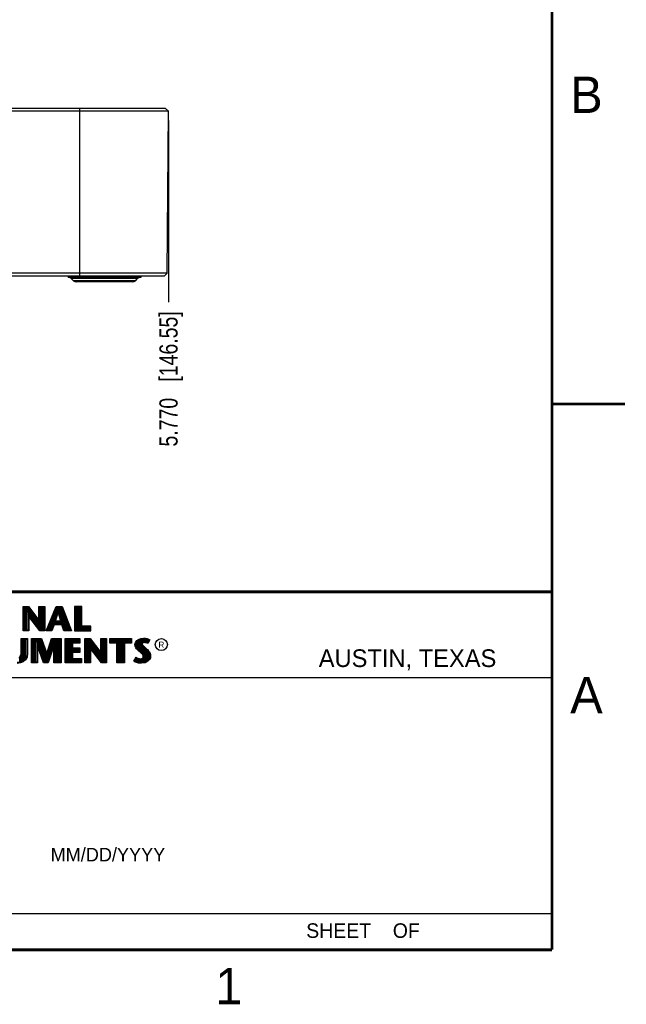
# Model space of a CAD drawing. Header units: inches. Extents: x 0 to 22, y 0 to 17.
# Tile 12 of 14: x 17.8 to 22, y 0.1 to 6.9. Entities that reach past the tile are written whole.
import ezdxf

# ---------------------------------------------------------------- set-up
doc = ezdxf.new("R2010")
doc.units = ezdxf.units.IN
doc.header["$LTSCALE"] = 1.21
doc.header["$MEASUREMENT"] = 0
doc.layers.get('0').update_dxf_attribs({"linetype": 'CONTINUOUS'})
doc.layers.add('02___PRT_ALL_AXES', color=7, linetype='CONTINUOUS')
doc.layers.add('DIMENSIONS', color=7, linetype='CONTINUOUS')
doc.styles.get("Standard").update_dxf_attribs({"font": 'txt', "width": 0.8})
doc.styles.add('TEXTSTYLE_2', font='txt')
doc.dimstyles.new('DIMSTYLE_1', dxfattribs={"dimtxt": 0.125, "dimasz": 0.18, "dimexe": 0.125, "dimexo": 0.0625, "dimgap": 0.03125, "dimtad": 0, "dimtih": 1, "dimtoh": 1, "dimdec": 3, "dimzin": 4, "dimdsep": 46, "dimtxsty": 'STANDARD', "dimblk": '_FILLED', "dimblk1": '_FILLED', "dimblk2": '_FILLED', "dimcen": 0.09, "dimadec": 0, "dimazin": 0, "dimtp": 0.001, "dimtm": 0.001, "dimtfac": 1, "dimtdec": 3, "dimtofl": 0, "dimtmove": 0, "dimatfit": 3, "dimldrblk": '_FILLED', "dimfxl": 1, "dimtolj": 1, "dimtzin": 4, "dimarcsym": 0})

# ---------------------------------------------------------------- blocks, each defined once
blk = doc.blocks.new('*D11')
at = {"layer": 'DIMENSIONS', "color": 2, "linetype": 'CONTINUOUS'}
blk.add_line((18.8663, 6.1989), (18.8663, 4.9497), dxfattribs=at)
at = {"layer": 'DIMENSIONS', "color": 2, "linetype": 'CONTINUOUS', "insert": (18.8038, 4.8872), "char_height": 0.125, "width": 1.425, "attachment_point": 3, "rotation": 90, "line_spacing_factor": 0.9}
blk.add_mtext('5.770{\\Ftxt.shx;\\W1.000000;\\H0.125000; }[146.55]', dxfattribs=at)
blk = doc.blocks.new('_FILLED')
at = {"color": 0, "linetype": 'BYBLOCK'}
blk.add_solid([(0, 0), (-1, 0.174), (-1, -0.174)], dxfattribs=at)

msp = doc.modelspace()

# ---------------------------------------------------------------- linework, layer by layer
at = {"color": 7, "linetype": 'CONTINUOUS'}
for p, q in [((18.8663, 6.2614), (13.0965, 6.2614)), ((18.8464, 6.2814), (13.1163, 6.2814)), ((18.2564, 5.1294), (18.2564, 6.2814)), ((18.8663, 6.2614), (18.8464, 6.2814)), ((18.8566, 5.149), (18.8663, 6.2614)), ((18.8566, 5.149), (13.1062, 5.149)), ((18.8367, 5.1294), (18.8566, 5.149)), ((18.8367, 5.1294), (13.126, 5.1294)), ((18.6541, 5.1121), (18.1987, 5.1121)), ((18.2141, 5.0967), (18.1987, 5.1121)), ((18.6387, 5.0967), (18.2141, 5.0967)), ((18.621, 5.0894), (18.2317, 5.0894)), ((18.6387, 5.0967), (18.6541, 5.1121))]:
    msp.add_line(p, q, dxfattribs=at)
at = {"color": 2, "linetype": 'CONTINUOUS'}
for p, q in [((16.375, 2.96), (21.5, 2.96)), ((17.8673, 2.8592), (17.9039, 2.8592)), ((17.8673, 2.6915), (17.8673, 2.8592)), ((17.8721, 2.8543), (17.9015, 2.8543)), ((17.8721, 2.6963), (17.8721, 2.8543)), ((17.879, 2.6963), (17.879, 2.8543)), ((17.8874, 2.6963), (17.8874, 2.8543)), ((17.8941, 2.6963), (17.8941, 2.8543)), ((17.8991, 2.8543), (17.9019, 2.8042)), ((17.9015, 2.8543), (17.9813, 2.7492)), ((17.9039, 2.8592), (17.9764, 2.7636)), ((17.9057, 2.7992), (17.9057, 2.8487)), ((17.9764, 2.8592), (18.0162, 2.8592)), ((17.9764, 2.7636), (17.9764, 2.8592)), ((17.9813, 2.8543), (18.0114, 2.8543)), ((17.9813, 2.7492), (17.9813, 2.8543)), ((17.9858, 2.695), (17.9858, 2.8543)), ((17.9925, 2.6963), (17.9925, 2.8543)), ((17.9992, 2.6963), (17.9992, 2.8543)), ((18.0059, 2.6963), (18.0059, 2.8543)), ((18.0114, 2.8543), (18.0114, 2.6963)), ((18.0162, 2.8592), (18.0162, 2.6915)), ((18.0262, 2.6915), (18.0946, 2.8591)), ((18.0334, 2.6964), (18.0979, 2.8542)), ((18.0946, 2.8591), (18.1369, 2.8591)), ((18.0979, 2.8542), (18.1336, 2.8542)), ((18.0993, 2.803), (18.0993, 2.8542)), ((18.106, 2.8228), (18.106, 2.8542)), ((18.1127, 2.8228), (18.1127, 2.8542)), ((18.1193, 2.8002), (18.1193, 2.8542)), ((18.126, 2.7756), (18.126, 2.8542)), ((18.1327, 2.7364), (18.1327, 2.8542)), ((18.1336, 2.8542), (18.1935, 2.6964)), ((18.1369, 2.8591), (18.2005, 2.6915)), ((18.272, 2.8591), (18.2214, 2.8591)), ((18.2214, 2.8591), (18.2214, 2.6915)), ((18.2671, 2.8542), (18.2262, 2.8542)), ((18.2262, 2.8542), (18.2262, 2.6964)), ((18.2328, 2.6964), (18.2328, 2.8542)), ((18.2395, 2.6964), (18.2395, 2.8542)), ((18.2462, 2.6964), (18.2462, 2.8542)), ((18.2529, 2.6964), (18.2529, 2.8542)), ((18.2595, 2.6964), (18.2595, 2.8542)), ((18.2671, 2.7179), (18.2671, 2.8542)), ((18.272, 2.7227), (18.272, 2.8591)), ((17.9848, 2.6963), (17.9019, 2.8042)), ((17.9019, 2.8042), (17.9019, 2.6963)), ((17.9824, 2.6915), (17.9067, 2.7899)), ((17.9067, 2.7899), (17.9067, 2.6915)), ((17.9124, 2.7905), (17.9124, 2.8399)), ((17.9191, 2.7818), (17.9191, 2.8311)), ((17.9258, 2.7731), (17.9258, 2.8223)), ((17.9324, 2.7645), (17.9324, 2.8135)), ((17.9391, 2.7558), (17.9391, 2.8047)), ((17.9458, 2.7471), (17.9458, 2.7959)), ((17.9525, 2.7384), (17.9525, 2.7871)), ((17.9591, 2.7297), (17.9591, 2.7783)), ((18.0659, 2.7048), (18.0659, 2.776)), ((18.0726, 2.7214), (18.0726, 2.7924)), ((18.0793, 2.7364), (18.0793, 2.8087)), ((18.084, 2.7533), (18.1054, 2.8228)), ((18.086, 2.7364), (18.086, 2.825)), ((18.0905, 2.7581), (18.109, 2.8179)), ((18.0926, 2.7814), (18.0926, 2.8414)), ((18.1054, 2.8228), (18.1132, 2.8228)), ((18.109, 2.8179), (18.1095, 2.8179)), ((18.1095, 2.8179), (18.1258, 2.7581)), ((18.1132, 2.8228), (18.1321, 2.7533)), ((18.1394, 2.7295), (18.1394, 2.8389)), ((18.146, 2.7096), (18.146, 2.8213)), ((18.1527, 2.6964), (18.1527, 2.8038)), ((18.1594, 2.6964), (18.1594, 2.7862)), ((17.9658, 2.7211), (17.9658, 2.7695)), ((17.9725, 2.7124), (17.9725, 2.7607)), ((17.9792, 2.7037), (17.9813, 2.7492)), ((18.0392, 2.6964), (18.0392, 2.7107)), ((18.0459, 2.6964), (18.0459, 2.727)), ((18.0526, 2.6964), (18.0526, 2.7434)), ((18.0593, 2.6964), (18.0593, 2.7597)), ((18.0786, 2.7364), (18.0625, 2.6964)), ((18.0819, 2.7316), (18.0658, 2.6915)), ((18.137, 2.7364), (18.0786, 2.7364)), ((18.1335, 2.7316), (18.0819, 2.7316)), ((18.1321, 2.7533), (18.084, 2.7533)), ((18.1258, 2.7581), (18.0905, 2.7581)), ((18.0926, 2.7364), (18.0926, 2.7533)), ((18.0993, 2.7364), (18.0993, 2.7533)), ((18.106, 2.7364), (18.106, 2.7533)), ((18.1127, 2.7364), (18.1127, 2.7533)), ((18.1193, 2.7364), (18.1193, 2.7533)), ((18.126, 2.7364), (18.126, 2.7533)), ((18.147, 2.6915), (18.1335, 2.7316)), ((18.1505, 2.6964), (18.137, 2.7364)), ((18.1661, 2.6964), (18.1661, 2.7686)), ((18.1727, 2.6964), (18.1727, 2.751)), ((18.1794, 2.6964), (18.1794, 2.7334)), ((18.1861, 2.6964), (18.1861, 2.7158)), ((18.2662, 2.6964), (18.2662, 2.7179)), ((18.3284, 2.7179), (18.2671, 2.7179)), ((18.3332, 2.7227), (18.272, 2.7227)), ((18.2729, 2.6964), (18.2729, 2.7179)), ((18.2796, 2.6964), (18.2796, 2.7179)), ((18.2862, 2.6964), (18.2862, 2.7179)), ((18.2929, 2.6964), (18.2929, 2.7179)), ((18.2996, 2.6964), (18.2996, 2.7179)), ((18.3063, 2.6964), (18.3063, 2.7179)), ((18.3129, 2.6964), (18.3129, 2.7179)), ((18.3196, 2.6964), (18.3196, 2.7179)), ((18.3284, 2.6964), (18.3284, 2.7179)), ((18.3332, 2.6915), (18.3332, 2.7227)), ((17.9067, 2.6915), (17.8673, 2.6915)), ((17.9019, 2.6963), (17.8721, 2.6963)), ((18.0162, 2.6915), (17.9824, 2.6915)), ((18.0114, 2.6963), (17.9848, 2.6963)), ((18.0658, 2.6915), (18.0262, 2.6915)), ((18.0625, 2.6964), (18.0334, 2.6964)), ((18.2005, 2.6915), (18.147, 2.6915)), ((18.1935, 2.6964), (18.1505, 2.6964)), ((18.2214, 2.6915), (18.3332, 2.6915)), ((18.2262, 2.6964), (18.3284, 2.6964)), ((18.6599, 2.6327), (18.6766, 2.6393)), ((18.6766, 2.6393), (18.695, 2.6413)), ((18.695, 2.6413), (18.7074, 2.6405)), ((18.7074, 2.6405), (18.7209, 2.6376)), ((17.8557, 2.6384), (17.899, 2.6384)), ((17.8557, 2.5499), (17.8557, 2.6384)), ((17.8606, 2.6335), (17.8941, 2.6335)), ((17.8606, 2.5499), (17.8606, 2.6335)), ((17.8654, 2.4812), (17.8654, 2.6335)), ((17.8721, 2.4868), (17.8721, 2.6335)), ((17.8788, 2.4924), (17.8788, 2.6335)), ((17.8854, 2.5024), (17.8854, 2.6335)), ((17.8941, 2.6335), (17.8941, 2.5349)), ((17.899, 2.6384), (17.899, 2.5345)), ((17.9264, 2.6384), (17.9949, 2.6384)), ((17.9264, 2.4708), (17.9264, 2.6384)), ((17.9313, 2.6335), (17.9914, 2.6335)), ((17.9313, 2.4756), (17.9313, 2.6335)), ((17.9388, 2.4756), (17.9388, 2.6335)), ((17.9455, 2.4756), (17.9455, 2.6335)), ((17.9522, 2.4756), (17.9522, 2.6335)), ((17.9613, 2.6167), (17.9589, 2.6335)), ((18.0108, 2.4756), (17.9613, 2.6167)), ((17.9613, 2.6167), (17.9613, 2.4756)), ((17.9655, 2.6046), (17.9655, 2.6335)), ((18.0073, 2.4708), (17.9662, 2.5882)), ((17.9662, 2.5882), (17.9662, 2.4708)), ((17.9722, 2.5856), (17.9722, 2.6335)), ((17.9789, 2.5666), (17.9789, 2.6335)), ((17.9856, 2.5475), (17.9856, 2.6335)), ((17.9914, 2.6335), (18.03, 2.52)), ((17.9922, 2.5285), (17.9922, 2.6311)), ((17.9949, 2.6384), (18.0298, 2.5355)), ((17.9989, 2.5095), (17.9989, 2.6115)), ((18.0056, 2.4904), (18.0056, 2.5918)), ((18.0123, 2.4756), (18.0123, 2.5722)), ((18.0298, 2.5355), (18.0629, 2.6384)), ((18.03, 2.52), (18.0664, 2.6335)), ((18.084, 2.6176), (18.0359, 2.4756)), ((18.0792, 2.5882), (18.0394, 2.4708)), ((18.0523, 2.524), (18.0523, 2.5896)), ((18.059, 2.5437), (18.059, 2.6104)), ((18.0629, 2.6384), (18.1299, 2.6384)), ((18.0657, 2.5634), (18.0657, 2.6311)), ((18.0664, 2.6335), (18.1251, 2.6335)), ((18.0723, 2.5831), (18.0723, 2.6335)), ((18.079, 2.6028), (18.079, 2.6335)), ((18.0792, 2.4708), (18.0792, 2.5882)), ((18.084, 2.6176), (18.0857, 2.6335)), ((18.084, 2.4756), (18.084, 2.6176)), ((18.0924, 2.4756), (18.0924, 2.6335)), ((18.099, 2.4756), (18.099, 2.6335)), ((18.1057, 2.4756), (18.1057, 2.6335)), ((18.1124, 2.4756), (18.1124, 2.6335)), ((18.1191, 2.4756), (18.1191, 2.6335)), ((18.1251, 2.6335), (18.1251, 2.4756)), ((18.1299, 2.6384), (18.1299, 2.4708)), ((18.1564, 2.6384), (18.2578, 2.6384)), ((18.1564, 2.4708), (18.1564, 2.6384)), ((18.1612, 2.6335), (18.253, 2.6335)), ((18.1612, 2.4756), (18.1612, 2.6335)), ((18.1658, 2.4756), (18.1658, 2.6335)), ((18.1725, 2.4756), (18.1725, 2.6335)), ((18.1791, 2.4756), (18.1791, 2.6335)), ((18.1858, 2.4756), (18.1858, 2.6335)), ((18.1925, 2.4756), (18.1925, 2.6335)), ((18.1992, 2.4756), (18.1992, 2.6335)), ((18.253, 2.6119), (18.2018, 2.6119)), ((18.2018, 2.6119), (18.2018, 2.5692)), ((18.2058, 2.6119), (18.2058, 2.6335)), ((18.2578, 2.6071), (18.2066, 2.6071)), ((18.2066, 2.6071), (18.2066, 2.574)), ((18.2066, 2.574), (18.2569, 2.574)), ((18.2125, 2.6119), (18.2125, 2.6335)), ((18.2192, 2.6119), (18.2192, 2.6335)), ((18.2259, 2.6119), (18.2259, 2.6335)), ((18.2325, 2.6119), (18.2325, 2.6335)), ((18.2392, 2.6119), (18.2392, 2.6335)), ((18.2459, 2.6119), (18.2459, 2.6335)), ((18.253, 2.6335), (18.253, 2.6119)), ((18.2569, 2.574), (18.2569, 2.5425)), ((18.2578, 2.6384), (18.2578, 2.6071)), ((18.2918, 2.6385), (18.3284, 2.6385)), ((18.2918, 2.4708), (18.2918, 2.6385)), ((18.2967, 2.6336), (18.326, 2.6336)), ((18.2967, 2.4756), (18.2967, 2.6336)), ((18.2993, 2.4756), (18.2993, 2.6336)), ((18.306, 2.4756), (18.306, 2.6336)), ((18.3127, 2.4756), (18.3127, 2.6336)), ((18.3193, 2.4756), (18.3193, 2.6336)), ((18.326, 2.6336), (18.4058, 2.5284)), ((18.3264, 2.5834), (18.326, 2.6336)), ((18.4094, 2.4756), (18.3264, 2.5834)), ((18.3264, 2.5834), (18.3264, 2.4756)), ((18.3284, 2.6385), (18.401, 2.5429)), ((18.3327, 2.5753), (18.3327, 2.6248)), ((18.3394, 2.5667), (18.3394, 2.6161)), ((18.346, 2.558), (18.346, 2.6073)), ((18.3527, 2.5493), (18.3527, 2.5985)), ((18.3594, 2.5406), (18.3594, 2.5897)), ((18.3661, 2.5319), (18.3661, 2.5809)), ((18.3727, 2.5233), (18.3727, 2.5721)), ((18.401, 2.6385), (18.4408, 2.6385)), ((18.401, 2.5429), (18.401, 2.6385)), ((18.4058, 2.6336), (18.4359, 2.6336)), ((18.4058, 2.5284), (18.4058, 2.6336)), ((18.4128, 2.4756), (18.4128, 2.6336)), ((18.4195, 2.4756), (18.4195, 2.6336)), ((18.4261, 2.4756), (18.4261, 2.6336)), ((18.4328, 2.4756), (18.4328, 2.6336)), ((18.4359, 2.6336), (18.4359, 2.4756)), ((18.4408, 2.6385), (18.4408, 2.4708)), ((18.4641, 2.6383), (18.6117, 2.6383)), ((18.4641, 2.607), (18.4641, 2.6383)), ((18.5125, 2.607), (18.4641, 2.607)), ((18.469, 2.6334), (18.6068, 2.6334)), ((18.469, 2.6119), (18.469, 2.6334)), ((18.5174, 2.6119), (18.469, 2.6119)), ((18.4729, 2.6119), (18.4729, 2.6334)), ((18.4795, 2.6119), (18.4795, 2.6334)), ((18.4862, 2.6119), (18.4862, 2.6334)), ((18.4929, 2.6119), (18.4929, 2.6334)), ((18.4996, 2.6119), (18.4996, 2.6334)), ((18.5062, 2.6119), (18.5062, 2.6334)), ((18.5125, 2.4708), (18.5125, 2.607)), ((18.5129, 2.6119), (18.5129, 2.6334)), ((18.5174, 2.6119), (18.5196, 2.6334)), ((18.5174, 2.4756), (18.5174, 2.6119)), ((18.5263, 2.4756), (18.5263, 2.6334)), ((18.5329, 2.4756), (18.5329, 2.6334)), ((18.5396, 2.4756), (18.5396, 2.6334)), ((18.5463, 2.4756), (18.5463, 2.6334)), ((18.553, 2.4756), (18.553, 2.6334)), ((18.5584, 2.6119), (18.5596, 2.6334)), ((18.6068, 2.6119), (18.5584, 2.6119)), ((18.5584, 2.6119), (18.5584, 2.4756)), ((18.6117, 2.607), (18.5633, 2.607)), ((18.5633, 2.607), (18.5633, 2.4708)), ((18.5663, 2.6119), (18.5663, 2.6334)), ((18.573, 2.6119), (18.573, 2.6334)), ((18.5797, 2.6119), (18.5797, 2.6334)), ((18.5863, 2.6119), (18.5863, 2.6334)), ((18.593, 2.6119), (18.593, 2.6334)), ((18.5997, 2.6119), (18.5997, 2.6334)), ((18.6068, 2.6334), (18.6068, 2.6119)), ((18.6117, 2.6383), (18.6117, 2.607)), ((18.6362, 2.5964), (18.6391, 2.6108)), ((18.6374, 2.5855), (18.6362, 2.5964)), ((18.6411, 2.5757), (18.6374, 2.5855)), ((18.6391, 2.6108), (18.648, 2.624)), ((18.6411, 2.5962), (18.6437, 2.6089)), ((18.6421, 2.5866), (18.6411, 2.5962)), ((18.6463, 2.5682), (18.6411, 2.5757)), ((18.6455, 2.578), (18.6421, 2.5866)), ((18.6437, 2.6089), (18.6516, 2.6206)), ((18.6501, 2.5713), (18.6455, 2.578)), ((18.6464, 2.5754), (18.6464, 2.613)), ((18.648, 2.624), (18.6599, 2.6327)), ((18.6541, 2.5673), (18.6501, 2.5713)), ((18.6516, 2.6206), (18.6622, 2.6284)), ((18.6531, 2.5683), (18.6531, 2.6217)), ((18.6598, 2.5616), (18.6598, 2.6266)), ((18.6622, 2.6284), (18.6777, 2.6346)), ((18.6664, 2.556), (18.6664, 2.6301)), ((18.6731, 2.5504), (18.6731, 2.6327)), ((18.6777, 2.6346), (18.6951, 2.6365)), ((18.6819, 2.6044), (18.6798, 2.6348)), ((18.6798, 2.5449), (18.6815, 2.5996)), ((18.6819, 2.6044), (18.6815, 2.5996)), ((18.6815, 2.5996), (18.683, 2.5925)), ((18.6851, 2.6093), (18.6819, 2.6044)), ((18.683, 2.5925), (18.6901, 2.5838)), ((18.6897, 2.6126), (18.6851, 2.6093)), ((18.6866, 2.6027), (18.6864, 2.5999)), ((18.6864, 2.5999), (18.6875, 2.5947)), ((18.6865, 2.6103), (18.6865, 2.6355)), ((18.6865, 2.5387), (18.6865, 2.5882)), ((18.6887, 2.6059), (18.6866, 2.6027)), ((18.6875, 2.5947), (18.6936, 2.5872)), ((18.6918, 2.6082), (18.6887, 2.6059)), ((18.6958, 2.6144), (18.6897, 2.6126)), ((18.6901, 2.5838), (18.7125, 2.5652)), ((18.6967, 2.6097), (18.6918, 2.6082)), ((18.6932, 2.6137), (18.6932, 2.6362)), ((18.6932, 2.5305), (18.6932, 2.5812)), ((18.6936, 2.5872), (18.7157, 2.5688)), ((18.6951, 2.6365), (18.7067, 2.6356)), ((18.7018, 2.6151), (18.6958, 2.6144)), ((18.7019, 2.6102), (18.6967, 2.6097)), ((18.6998, 2.6149), (18.6998, 2.6361)), ((18.6998, 2.4757), (18.6998, 2.5757)), ((18.708, 2.6148), (18.7018, 2.6151)), ((18.7074, 2.6099), (18.7019, 2.6102)), ((18.7065, 2.6148), (18.7065, 2.6357)), ((18.7067, 2.6356), (18.7196, 2.6329)), ((18.716, 2.6082), (18.7074, 2.6099)), ((18.7172, 2.6129), (18.708, 2.6148)), ((18.7132, 2.6137), (18.7132, 2.6343)), ((18.7206, 2.6068), (18.716, 2.6082)), ((18.7227, 2.6112), (18.7172, 2.6129)), ((18.7196, 2.6329), (18.7275, 2.6302)), ((18.7199, 2.6121), (18.7199, 2.6328)), ((18.7252, 2.6039), (18.7206, 2.6068)), ((18.7209, 2.6376), (18.7293, 2.6347)), ((18.7233, 2.6108), (18.7227, 2.6112)), ((18.7319, 2.6281), (18.7233, 2.6108)), ((18.7385, 2.6304), (18.7252, 2.6039)), ((18.7265, 2.6173), (18.7265, 2.6305)), ((18.7275, 2.6302), (18.7319, 2.6281)), ((18.7293, 2.6347), (18.7385, 2.6304)), ((17.8381, 2.5049), (17.8458, 2.5107)), ((17.8411, 2.501), (17.8502, 2.5085)), ((17.8454, 2.4751), (17.8454, 2.5046)), ((17.8458, 2.5107), (17.8509, 2.521)), ((17.8502, 2.5085), (17.8557, 2.5198)), ((17.8509, 2.521), (17.8542, 2.5342)), ((17.8521, 2.4767), (17.8521, 2.5101)), ((17.8542, 2.5342), (17.8557, 2.5499)), ((17.8557, 2.5198), (17.8591, 2.5337)), ((17.8587, 2.4792), (17.8587, 2.5323)), ((17.8591, 2.5337), (17.8606, 2.5499)), ((17.8906, 2.5123), (17.8812, 2.4944)), ((17.8953, 2.5107), (17.885, 2.4913)), ((17.8941, 2.5349), (17.8906, 2.5123)), ((17.899, 2.5345), (17.8953, 2.5107)), ((18.0189, 2.4756), (18.0189, 2.5525)), ((18.0256, 2.4756), (18.0256, 2.5329)), ((18.0323, 2.4756), (18.0323, 2.5272)), ((18.039, 2.4845), (18.039, 2.548)), ((18.0456, 2.5042), (18.0456, 2.5688)), ((18.2018, 2.5692), (18.252, 2.5692)), ((18.252, 2.5474), (18.2018, 2.5474)), ((18.2018, 2.5474), (18.2018, 2.4973)), ((18.2058, 2.5474), (18.2058, 2.5692)), ((18.2569, 2.5425), (18.2066, 2.5425)), ((18.2066, 2.5425), (18.2066, 2.5022)), ((18.2125, 2.5474), (18.2125, 2.5692)), ((18.2192, 2.5474), (18.2192, 2.5692)), ((18.2259, 2.5474), (18.2259, 2.5692)), ((18.2325, 2.5474), (18.2325, 2.5692)), ((18.2392, 2.5474), (18.2392, 2.5692)), ((18.2459, 2.5474), (18.2459, 2.5692)), ((18.252, 2.5692), (18.252, 2.5474)), ((18.407, 2.4708), (18.3313, 2.5692)), ((18.3313, 2.5692), (18.3313, 2.4708)), ((18.3794, 2.5146), (18.3794, 2.5633)), ((18.3861, 2.5059), (18.3861, 2.5545)), ((18.3928, 2.4972), (18.3928, 2.5457)), ((18.3994, 2.4886), (18.3994, 2.5369)), ((18.4061, 2.4799), (18.4061, 2.5281)), ((18.6285, 2.4832), (18.6434, 2.5109)), ((18.6348, 2.4848), (18.6451, 2.5037)), ((18.6434, 2.5109), (18.6498, 2.5063)), ((18.6451, 2.5037), (18.6472, 2.5021)), ((18.6506, 2.5639), (18.6463, 2.5682)), ((18.6498, 2.5063), (18.6561, 2.5031)), ((18.6564, 2.5581), (18.6506, 2.5639)), ((18.6597, 2.5617), (18.6541, 2.5673)), ((18.6794, 2.5388), (18.6564, 2.5581)), ((18.6827, 2.5424), (18.6597, 2.5617)), ((18.6869, 2.5313), (18.6794, 2.5388)), ((18.6908, 2.5344), (18.6827, 2.5424)), ((18.6841, 2.502), (18.689, 2.5054)), ((18.6913, 2.5244), (18.6869, 2.5313)), ((18.689, 2.5054), (18.6918, 2.51)), ((18.6957, 2.5264), (18.6908, 2.5344)), ((18.6933, 2.5172), (18.6913, 2.5244)), ((18.6918, 2.51), (18.6933, 2.5172)), ((18.6926, 2.502), (18.6964, 2.5082)), ((18.6983, 2.5174), (18.6957, 2.5264)), ((18.6964, 2.5082), (18.6983, 2.5174)), ((18.7065, 2.4766), (18.7065, 2.5701)), ((18.7125, 2.5652), (18.7183, 2.5593)), ((18.7132, 2.4809), (18.7132, 2.5645)), ((18.7157, 2.5688), (18.7218, 2.5627)), ((18.7183, 2.5593), (18.7242, 2.5532)), ((18.7199, 2.4834), (18.7199, 2.5577)), ((18.7218, 2.5627), (18.7278, 2.5564)), ((18.7242, 2.5532), (18.7306, 2.5449)), ((18.7265, 2.4907), (18.7265, 2.5501)), ((18.7278, 2.5564), (18.7348, 2.5475)), ((18.7306, 2.5449), (18.7354, 2.5353)), ((18.737, 2.5079), (18.7321, 2.4969)), ((18.7332, 2.4981), (18.7354, 2.5353)), ((18.7348, 2.5475), (18.7399, 2.5371)), ((18.7354, 2.5353), (18.7377, 2.5278)), ((18.7417, 2.5066), (18.7362, 2.4942)), ((18.7385, 2.5177), (18.737, 2.5079)), ((18.7377, 2.5278), (18.7385, 2.5177)), ((18.7399, 2.5371), (18.7425, 2.5287)), ((18.7434, 2.5175), (18.7417, 2.5066)), ((18.7425, 2.5287), (18.7434, 2.5175)), ((17.849, 2.4755), (17.8263, 2.4727)), ((17.8502, 2.4708), (17.8264, 2.4678)), ((17.8668, 2.4823), (17.849, 2.4755)), ((17.8693, 2.4781), (17.8502, 2.4708)), ((17.8812, 2.4944), (17.8668, 2.4823)), ((17.885, 2.4913), (17.8693, 2.4781)), ((17.9662, 2.4708), (17.9264, 2.4708)), ((17.9613, 2.4756), (17.9313, 2.4756)), ((18.0394, 2.4708), (18.0073, 2.4708)), ((18.0359, 2.4756), (18.0108, 2.4756)), ((18.1299, 2.4708), (18.0792, 2.4708)), ((18.1251, 2.4756), (18.084, 2.4756)), ((18.2683, 2.4708), (18.1564, 2.4708)), ((18.2635, 2.4756), (18.1612, 2.4756)), ((18.2018, 2.4973), (18.2635, 2.4973)), ((18.2058, 2.4756), (18.2058, 2.4973)), ((18.2066, 2.5022), (18.2683, 2.5022)), ((18.2125, 2.4756), (18.2125, 2.4973)), ((18.2192, 2.4756), (18.2192, 2.4973)), ((18.2259, 2.4756), (18.2259, 2.4973)), ((18.2325, 2.4756), (18.2325, 2.4973)), ((18.2392, 2.4756), (18.2392, 2.4973)), ((18.2459, 2.4756), (18.2459, 2.4973)), ((18.2526, 2.4756), (18.2526, 2.4973)), ((18.2593, 2.4756), (18.2593, 2.4973)), ((18.2635, 2.4973), (18.2635, 2.4756)), ((18.2683, 2.5022), (18.2683, 2.4708)), ((18.3313, 2.4708), (18.2918, 2.4708)), ((18.3264, 2.4756), (18.2967, 2.4756)), ((18.4408, 2.4708), (18.407, 2.4708)), ((18.4359, 2.4756), (18.4094, 2.4756)), ((18.5633, 2.4708), (18.5125, 2.4708)), ((18.5584, 2.4756), (18.5174, 2.4756)), ((18.638, 2.4769), (18.6285, 2.4832)), ((18.6402, 2.4812), (18.6348, 2.4848)), ((18.6472, 2.4732), (18.638, 2.4769)), ((18.6397, 2.4814), (18.6397, 2.4939)), ((18.6486, 2.4778), (18.6402, 2.4812)), ((18.6464, 2.4783), (18.6472, 2.5021)), ((18.6472, 2.5021), (18.6542, 2.4986)), ((18.6607, 2.4703), (18.6472, 2.4732)), ((18.6616, 2.4751), (18.6486, 2.4778)), ((18.6531, 2.4769), (18.6531, 2.499)), ((18.6542, 2.4986), (18.6634, 2.4955)), ((18.6561, 2.5031), (18.6645, 2.5002)), ((18.6598, 2.4753), (18.6598, 2.4967)), ((18.6722, 2.4686), (18.6607, 2.4703)), ((18.6727, 2.4734), (18.6616, 2.4751)), ((18.6634, 2.4955), (18.6719, 2.4945)), ((18.6645, 2.5002), (18.672, 2.4994)), ((18.6664, 2.4743), (18.6664, 2.4951)), ((18.6719, 2.4945), (18.68, 2.4952)), ((18.672, 2.4994), (18.6789, 2.4999)), ((18.6806, 2.4683), (18.6722, 2.4686)), ((18.6804, 2.4731), (18.6727, 2.4734)), ((18.6731, 2.4733), (18.6731, 2.4943)), ((18.6789, 2.4999), (18.6841, 2.502)), ((18.6798, 2.4731), (18.6798, 2.4951)), ((18.68, 2.4952), (18.6864, 2.4976)), ((18.7053, 2.4764), (18.6804, 2.4731)), ((18.7068, 2.4717), (18.6806, 2.4683)), ((18.6864, 2.4976), (18.6926, 2.502)), ((18.6865, 2.4739), (18.6865, 2.4977)), ((18.6932, 2.4748), (18.6932, 2.5024)), ((18.7222, 2.4859), (18.7053, 2.4764)), ((18.7252, 2.4821), (18.7068, 2.4717)), ((18.7321, 2.4969), (18.7222, 2.4859)), ((18.7362, 2.4942), (18.7252, 2.4821)), ((16.7288, 2.37), (21.5, 2.37)), ((16.375, 0.75), (21.5, 0.75))]:
    msp.add_line(p, q, dxfattribs=at)
at = {"color": 7, "linetype": 'CONTINUOUS', "const_width": 0.02}
for points in [[(21.5, 0.5), (21.5, 16.5)], [(22, 4.25), (21.5, 4.25)], [(13.6, 2.9595), (21.5, 2.96)], [(0.5, 0.5), (21.5, 0.5)]]:
    msp.add_lwpolyline(points, dxfattribs=at)
at = {"color": 2, "linetype": 'CONTINUOUS'}
msp.add_circle((18.8172, 2.5968), 0.0414, dxfattribs=at)
at = {"color": 7, "linetype": 'CONTINUOUS'}
for centre, start, end in [((18.181, 5.0944), 44.99999, 90), ((18.2317, 5.1144), 224.99999, 270), ((18.621, 5.1144), 270, 315.00001), ((18.6717, 5.0944), 90, 135.00001)]:
    msp.add_arc(centre, 0.025, start, end, dxfattribs=at)
at = {"layer": '02___PRT_ALL_AXES', "color": 7, "linetype": 'CONTINUOUS'}
for p, q in [((18.1764, 5.1294), (18.1764, 5.1194)), ((18.6764, 5.1194), (18.1764, 5.1194)), ((18.6764, 5.1294), (18.6764, 5.1194))]:
    msp.add_line(p, q, dxfattribs=at)

# ---------------------------------------------------------------- texts
at = {"color": 2, "linetype": 'CONTINUOUS', "attachment_point": 1, "line_spacing_factor": 0.9, "style": 'TEXTSTYLE_2'}
for s, insert, char_height, width in [('B', (21.625, 6.5), 0.25, 0.25), ('R', (18.7972, 2.6166), 0.0418, 0.041753), ('AUSTIN, TEXAS', (19.898, 2.5642), 0.121576, 1.580488), ('A', (21.625, 2.375), 0.25, 0.25), ('MM/DD/YYYY', (18.0565, 1.2002), 0.093, 0.93), ('SHEET    OF', (19.8121, 0.6815), 0.1, 1.1), ('1', (19.1875, 0.375), 0.25, 0.25)]:
    msp.add_mtext(s, dxfattribs=dict(at, insert=insert, char_height=char_height, width=width))

# ---------------------------------------------------------------- dimensions: what is measured, and where the dimension line sits
at = {"layer": 'DIMENSIONS', "color": 2, "linetype": 'CONTINUOUS'}
dim = msp.add_ordinate_dim(feature_location=(18.8663, 6.1989), offset=(0, -1.2492), dtype=1, origin=(13.0965, 6.2614), dimstyle='DIMSTYLE_1', dxfattribs=at)
dim.commit()
dim.dimension.update_dxf_attribs({"geometry": '*D11', "text_midpoint": (18.8663, 4.1747)})

doc.saveas('drawing.dxf')
